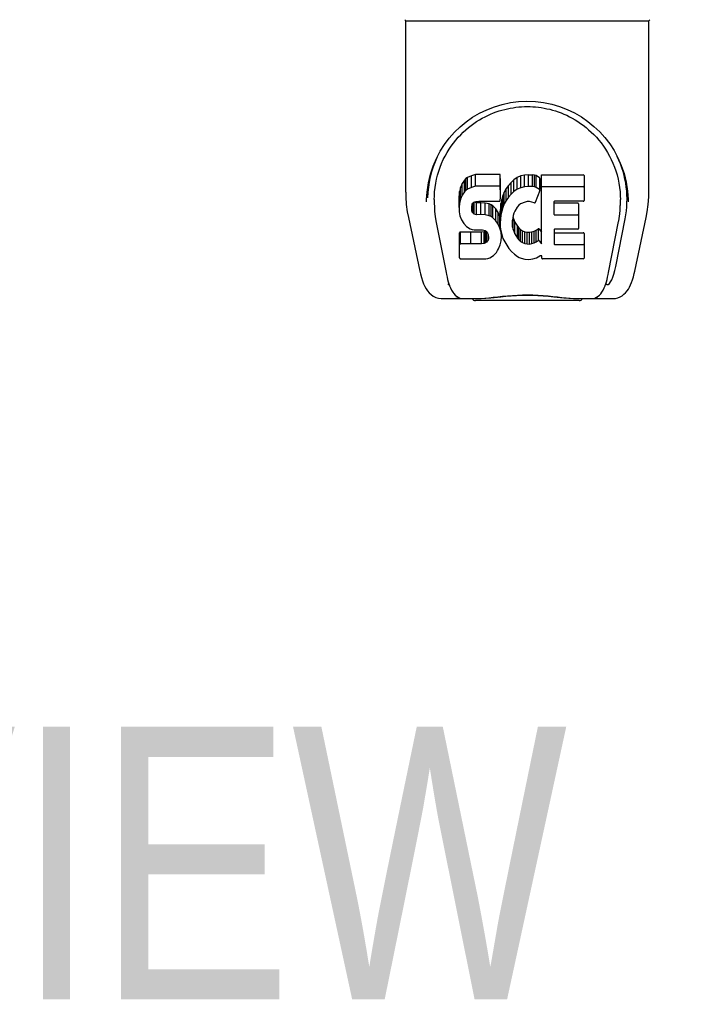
# Model space of a CAD drawing. Header units: inches. Extents: x 0 to 309, y 0 to 200.
# Tile 81 of 109: x 105.17 to 108.95, y 149.14 to 154.72. Entities that reach past the tile are written whole.
import ezdxf

# ---------------------------------------------------------------- set-up
doc = ezdxf.new("R2010")
doc.units = ezdxf.units.IN
doc.header["$LTSCALE"] = 17
doc.header["$MEASUREMENT"] = 0
doc.layers.get('0').update_dxf_attribs({"linetype": 'CONTINUOUS'})
doc.styles.get("Standard").update_dxf_attribs({"font": 'txt', "width": 0.8})

msp = doc.modelspace()

# ---------------------------------------------------------------- linework, layer by layer
at = {"color": 7, "linetype": 'Continuous'}
for p, q in [((107.3549, 154.7101), (108.7329, 154.7101)), ((107.3549, 153.7381), (107.3549, 154.7101)), ((108.7329, 153.7388), (108.7329, 154.7101)), ((107.6877, 153.8072), (107.674, 153.7876)), ((107.6962, 153.8152), (107.6877, 153.8072)), ((107.6877, 153.7404), (107.6877, 153.8072)), ((107.7058, 153.8217), (107.6962, 153.8152)), ((107.6962, 153.7484), (107.6962, 153.8152)), ((107.7274, 153.8315), (107.7058, 153.8217)), ((107.7058, 153.7549), (107.7058, 153.8217)), ((107.7508, 153.8388), (107.7274, 153.8315)), ((107.7274, 153.7647), (107.7274, 153.8315)), ((107.8904, 153.8388), (107.7508, 153.8388)), ((107.7508, 153.772), (107.7508, 153.8388)), ((107.8921, 153.796), (107.8904, 153.8388)), ((107.8904, 153.772), (107.8904, 153.8388)), ((107.9681, 153.8085), (107.9517, 153.7932)), ((107.9863, 153.8214), (107.9681, 153.8085)), ((107.9681, 153.7417), (107.9681, 153.8085)), ((108.0067, 153.8303), (107.9863, 153.8214)), ((107.9863, 153.7546), (107.9863, 153.8214)), ((108.0285, 153.8352), (108.0067, 153.8303)), ((108.0067, 153.7635), (108.0067, 153.8303)), ((108.0506, 153.8373), (108.0285, 153.8352)), ((108.0285, 153.7684), (108.0285, 153.8352)), ((108.0506, 153.8373), (108.0732, 153.837)), ((108.0506, 153.7705), (108.0506, 153.8373)), ((108.0843, 153.8353), (108.0732, 153.837)), ((108.0732, 153.7701), (108.0732, 153.837)), ((108.0948, 153.8319), (108.0843, 153.8353)), ((108.0843, 153.7684), (108.0843, 153.8353)), ((108.1135, 153.8198), (108.0948, 153.8319)), ((108.0948, 153.7651), (108.0948, 153.8319)), ((108.1135, 153.8198), (108.1135, 153.753)), ((108.1152, 153.8163), (108.1152, 153.753)), ((108.1237, 153.8368), (108.3605, 153.8368)), ((108.1237, 153.4448), (108.1237, 153.8368)), ((108.365, 153.8323), (108.365, 153.6911)), ((107.4802, 153.7693), (107.4791, 153.7061)), ((107.6647, 153.7651), (107.6596, 153.7417)), ((107.674, 153.7876), (107.6647, 153.7651)), ((107.6647, 153.6982), (107.6647, 153.7651)), ((107.674, 153.7208), (107.674, 153.7876)), ((107.7058, 153.7549), (107.6962, 153.7484)), ((107.7274, 153.7647), (107.7058, 153.7549)), ((107.7508, 153.772), (107.7274, 153.7647)), ((107.8904, 153.772), (107.7508, 153.772)), ((107.8921, 153.7292), (107.8904, 153.772)), ((107.8921, 153.7292), (107.8921, 153.796)), ((107.9241, 153.7583), (107.9133, 153.7388)), ((107.9371, 153.7765), (107.9241, 153.7583)), ((107.9241, 153.6915), (107.9241, 153.7583)), ((107.9517, 153.7932), (107.9371, 153.7765)), ((107.9371, 153.7097), (107.9371, 153.7765)), ((107.9517, 153.7264), (107.9517, 153.7932)), ((107.9863, 153.7546), (107.9681, 153.7417)), ((108.0067, 153.7635), (107.9863, 153.7546)), ((108.0285, 153.7684), (108.0067, 153.7635)), ((108.0506, 153.7705), (108.0285, 153.7684)), ((108.0732, 153.7701), (108.0506, 153.7705)), ((108.0843, 153.7684), (108.0732, 153.7701)), ((108.0948, 153.7651), (108.0843, 153.7684)), ((108.1135, 153.753), (108.0948, 153.7651)), ((108.1237, 153.77), (108.3605, 153.77)), ((108.6076, 153.7692), (108.6087, 153.7061)), ((107.473, 153.6836), (107.4732, 153.6961)), ((107.517, 153.6963), (107.517, 153.673)), ((107.6596, 153.7417), (107.6578, 153.718)), ((107.6578, 153.6512), (107.6578, 153.718)), ((107.6596, 153.6749), (107.6596, 153.7417)), ((107.6647, 153.6982), (107.6596, 153.6749)), ((107.674, 153.7208), (107.6647, 153.6982)), ((107.6877, 153.7404), (107.674, 153.7208)), ((107.6962, 153.7484), (107.6877, 153.7404)), ((107.89, 153.6926), (107.8912, 153.7054)), ((107.8912, 153.7054), (107.8921, 153.7292)), ((107.8987, 153.6967), (107.8946, 153.6748)), ((107.9048, 153.7182), (107.8987, 153.6967)), ((107.8987, 153.6299), (107.8987, 153.6967)), ((107.9133, 153.7388), (107.9048, 153.7182)), ((107.9048, 153.6513), (107.9048, 153.7182)), ((107.9133, 153.672), (107.9133, 153.7388)), ((107.9371, 153.7097), (107.9241, 153.6915)), ((107.9517, 153.7264), (107.9371, 153.7097)), ((107.9681, 153.7417), (107.9517, 153.7264)), ((108.1149, 153.7479), (108.0887, 153.6797)), ((107.473, 153.6836), (107.473, 153.6831)), ((107.6596, 153.6749), (107.6578, 153.6512)), ((107.6578, 153.6512), (107.6586, 153.6273)), ((107.7289, 153.6395), (107.7295, 153.6545)), ((107.7295, 153.6545), (107.7315, 153.6696)), ((107.7295, 153.6319), (107.7295, 153.6545)), ((107.7315, 153.6696), (107.7347, 153.6762)), ((107.7318, 153.6248), (107.7318, 153.6696)), ((107.7347, 153.6762), (107.7405, 153.6811)), ((107.7363, 153.6188), (107.7363, 153.6776)), ((107.7405, 153.6811), (107.7548, 153.6855)), ((107.7425, 153.6812), (107.742, 153.6816)), ((107.7569, 153.6772), (107.7425, 153.6812)), ((107.7425, 153.6144), (107.7425, 153.6812)), ((107.7548, 153.6855), (107.7697, 153.6867)), ((107.781, 153.678), (107.7569, 153.6772)), ((107.7569, 153.6103), (107.7569, 153.6772)), ((107.7697, 153.6867), (107.8826, 153.6867)), ((107.8049, 153.6767), (107.781, 153.678)), ((107.781, 153.6111), (107.781, 153.678)), ((107.8284, 153.6716), (107.8049, 153.6767)), ((107.8049, 153.6099), (107.8049, 153.6767)), ((107.8393, 153.6668), (107.8284, 153.6716)), ((107.8284, 153.6048), (107.8284, 153.6716)), ((107.8492, 153.6599), (107.8393, 153.6668)), ((107.8393, 153.6), (107.8393, 153.6668)), ((107.8664, 153.6431), (107.8492, 153.6599)), ((107.8492, 153.5931), (107.8492, 153.6599)), ((107.8795, 153.623), (107.8664, 153.6431)), ((107.8664, 153.5763), (107.8664, 153.6431)), ((107.8826, 153.6867), (107.8882, 153.6872)), ((107.8882, 153.6872), (107.89, 153.6926)), ((107.8946, 153.6748), (107.89, 153.6304)), ((107.8946, 153.608), (107.8946, 153.6748)), ((107.9048, 153.6513), (107.8987, 153.6299)), ((107.9133, 153.672), (107.9048, 153.6513)), ((107.9241, 153.6915), (107.9133, 153.672)), ((107.9871, 153.6537), (107.9729, 153.6305)), ((107.9953, 153.6641), (107.9871, 153.6537)), ((108.0061, 153.6716), (107.9953, 153.6641)), ((108.031, 153.6821), (108.0061, 153.6716)), ((108.0438, 153.6854), (108.031, 153.6821)), ((108.0571, 153.6852), (108.0438, 153.6854)), ((108.0703, 153.6821), (108.0571, 153.6852)), ((108.0827, 153.6772), (108.0703, 153.6821)), ((108.1938, 153.6821), (108.1938, 153.6147)), ((108.3605, 153.6866), (108.1983, 153.6866)), ((108.1983, 153.677), (108.3295, 153.677)), ((108.334, 153.6726), (108.334, 153.5326)), ((108.6148, 153.6831), (108.6148, 153.6836)), ((107.3701, 153.5952), (107.4351, 153.2899)), ((107.6586, 153.6273), (107.6625, 153.6038)), ((107.6625, 153.6038), (107.6708, 153.5816)), ((107.7295, 153.6319), (107.7289, 153.6395)), ((107.7318, 153.6248), (107.7295, 153.6319)), ((107.7363, 153.6188), (107.7318, 153.6248)), ((107.7425, 153.6144), (107.7363, 153.6188)), ((107.7569, 153.6103), (107.7425, 153.6144)), ((107.781, 153.6111), (107.7569, 153.6103)), ((107.8049, 153.6099), (107.781, 153.6111)), ((107.8284, 153.6048), (107.8049, 153.6099)), ((107.8393, 153.6), (107.8284, 153.6048)), ((107.8492, 153.5931), (107.8393, 153.6)), ((107.8664, 153.5763), (107.8492, 153.5931)), ((107.8889, 153.6009), (107.8795, 153.623)), ((107.8795, 153.5562), (107.8795, 153.623)), ((107.89, 153.597), (107.8889, 153.6009)), ((107.8889, 153.5341), (107.8889, 153.6009)), ((107.89, 153.5636), (107.89, 153.6304)), ((107.8946, 153.608), (107.89, 153.5636)), ((107.8987, 153.6299), (107.8946, 153.608)), ((107.9633, 153.6061), (107.9601, 153.5793)), ((107.9624, 153.5987), (107.9638, 153.5932)), ((107.9671, 153.6187), (107.9633, 153.6061)), ((107.9638, 153.5932), (107.974, 153.5683)), ((107.9638, 153.5263), (107.9638, 153.5932)), ((107.9729, 153.6305), (107.9671, 153.6187)), ((108.1983, 153.6102), (108.3295, 153.6102)), ((108.5456, 153.3178), (108.5984, 153.588)), ((108.6527, 153.2899), (108.7178, 153.5952)), ((107.5262, 153.5752), (107.5834, 153.2824)), ((107.6708, 153.5816), (107.6836, 153.5614)), ((107.6836, 153.5614), (107.7, 153.5441)), ((107.7, 153.5441), (107.7199, 153.5309)), ((107.7199, 153.5309), (107.731, 153.5268)), ((107.8795, 153.5562), (107.8664, 153.5763)), ((107.8889, 153.5341), (107.8795, 153.5562)), ((107.8951, 153.511), (107.8889, 153.5341)), ((107.89, 153.5636), (107.8909, 153.5414)), ((107.8909, 153.5414), (107.894, 153.5193)), ((107.9601, 153.5793), (107.9594, 153.5524)), ((107.9594, 153.5524), (107.9607, 153.5392)), ((107.9607, 153.5392), (107.9607, 153.5793)), ((107.9607, 153.5392), (107.9638, 153.5263)), ((107.974, 153.5683), (107.9873, 153.5452)), ((107.974, 153.5015), (107.974, 153.5683)), ((107.9873, 153.5452), (107.996, 153.5352)), ((107.9873, 153.4784), (107.9873, 153.5452)), ((107.996, 153.5352), (108.0061, 153.5263)), ((107.996, 153.4683), (107.996, 153.5352)), ((108.0943, 153.5227), (108.1054, 153.5302)), ((108.1054, 153.5302), (108.1054, 153.4634)), ((108.1118, 153.5291), (108.1237, 153.5116)), ((108.3295, 153.5282), (108.1995, 153.5282)), ((108.5044, 153.2824), (108.5611, 153.5722)), ((108.5611, 153.5723), (108.5618, 153.5761)), ((107.6603, 153.3654), (107.6603, 153.5071)), ((107.724, 153.5121), (107.6649, 153.5116)), ((107.6649, 153.4447), (107.6649, 153.5116)), ((107.7849, 153.5124), (107.724, 153.5121)), ((107.724, 153.4453), (107.724, 153.5121)), ((107.731, 153.5268), (107.7427, 153.5248)), ((107.7427, 153.5248), (107.7902, 153.5243)), ((107.8001, 153.5136), (107.7849, 153.5124)), ((107.7849, 153.4456), (107.7849, 153.5124)), ((107.7902, 153.5243), (107.7977, 153.5236)), ((107.7977, 153.5236), (107.8047, 153.5212)), ((107.8065, 153.517), (107.8001, 153.5136)), ((107.8001, 153.4468), (107.8001, 153.5136)), ((107.8047, 153.5212), (107.8107, 153.5166)), ((107.8082, 153.5186), (107.8065, 153.517)), ((107.8065, 153.4502), (107.8065, 153.517)), ((107.8107, 153.5166), (107.8157, 153.5106)), ((107.812, 153.4555), (107.812, 153.5151)), ((107.8157, 153.5106), (107.8222, 153.4971)), ((107.8213, 153.4675), (107.8213, 153.499)), ((107.8239, 153.4744), (107.8213, 153.4675)), ((107.8222, 153.4971), (107.8246, 153.4819)), ((107.8239, 153.4744), (107.8239, 153.4866)), ((107.8246, 153.4819), (107.8239, 153.4744)), ((107.894, 153.5193), (107.8986, 153.4974)), ((107.8977, 153.4871), (107.8951, 153.511)), ((107.896, 153.4631), (107.8977, 153.4871)), ((107.8977, 153.4871), (107.8977, 153.5017)), ((107.8986, 153.4974), (107.9056, 153.4764)), ((107.9056, 153.4764), (107.9269, 153.4371)), ((107.9638, 153.5263), (107.974, 153.5015)), ((107.974, 153.5015), (107.9873, 153.4784)), ((107.9873, 153.4784), (107.996, 153.4683)), ((108.0061, 153.5263), (108.0173, 153.5189)), ((108.0061, 153.4595), (108.0061, 153.5263)), ((108.0173, 153.5189), (108.0296, 153.5141)), ((108.0173, 153.4521), (108.0173, 153.5189)), ((108.0296, 153.5141), (108.0429, 153.5117)), ((108.0296, 153.4473), (108.0296, 153.5141)), ((108.0429, 153.5117), (108.0562, 153.5112)), ((108.0429, 153.4449), (108.0429, 153.5117)), ((108.0562, 153.5112), (108.0694, 153.5132)), ((108.0562, 153.4444), (108.0562, 153.5112)), ((108.0694, 153.5132), (108.0822, 153.5172)), ((108.0694, 153.4464), (108.0694, 153.5132)), ((108.0822, 153.5172), (108.0943, 153.5227)), ((108.0822, 153.4504), (108.0822, 153.5172)), ((108.0943, 153.4559), (108.0943, 153.5227)), ((108.195, 153.5237), (108.195, 153.4461)), ((108.1995, 153.5085), (108.3611, 153.5085)), ((108.3656, 153.504), (108.3656, 153.3651)), ((107.724, 153.4453), (107.6648, 153.4447)), ((107.7849, 153.4456), (107.724, 153.4453)), ((107.8001, 153.4468), (107.7849, 153.4456)), ((107.8065, 153.4502), (107.8001, 153.4468)), ((107.812, 153.4555), (107.8065, 153.4502)), ((107.8213, 153.4675), (107.812, 153.4555)), ((107.8758, 153.4068), (107.8812, 153.4176)), ((107.8812, 153.4176), (107.8898, 153.44)), ((107.8898, 153.44), (107.896, 153.4631)), ((107.9269, 153.4371), (107.9395, 153.4187)), ((107.9395, 153.4187), (107.9542, 153.402)), ((107.996, 153.4683), (108.0061, 153.4595)), ((108.0061, 153.4595), (108.0173, 153.4521)), ((108.0173, 153.4521), (108.0296, 153.4473)), ((108.0296, 153.4473), (108.0429, 153.4449)), ((108.0429, 153.4449), (108.0562, 153.4444)), ((108.0562, 153.4444), (108.0694, 153.4464)), ((108.0694, 153.4464), (108.0822, 153.4504)), ((108.0822, 153.4504), (108.0943, 153.4559)), ((108.0943, 153.4559), (108.1054, 153.4634)), ((108.1118, 153.4623), (108.1237, 153.4448)), ((108.1995, 153.4417), (108.3611, 153.4417)), ((107.8091, 153.3606), (107.8211, 153.3622)), ((107.8211, 153.3622), (107.8323, 153.3662)), ((107.8323, 153.3662), (107.8521, 153.38)), ((107.8521, 153.38), (107.8691, 153.3969)), ((107.8691, 153.3969), (107.8758, 153.4068)), ((107.9542, 153.402), (107.9707, 153.387)), ((107.9707, 153.387), (107.9884, 153.3733)), ((107.9884, 153.3733), (107.9981, 153.3682)), ((107.9981, 153.3682), (108.0087, 153.3645)), ((108.0087, 153.3645), (108.0304, 153.3589)), ((108.0746, 153.3595), (108.0958, 153.3662)), ((108.0958, 153.3662), (108.1148, 153.3779)), ((108.1148, 153.3779), (108.115, 153.378)), ((108.1255, 153.378), (108.115, 153.378)), ((108.1255, 153.3651), (108.1255, 153.378)), ((107.6651, 153.3606), (107.8091, 153.3606)), ((108.0304, 153.3589), (108.0524, 153.3564)), ((108.0524, 153.3564), (108.0746, 153.3595)), ((108.3611, 153.3606), (108.13, 153.3606)), ((107.601, 153.214), (107.5938, 153.214)), ((107.6032, 153.2078), (107.6029, 153.2085)), ((108.4846, 153.2078), (108.4849, 153.2085)), ((108.4849, 153.2085), (108.4883, 153.2183)), ((108.4941, 153.214), (108.4868, 153.214)), ((107.559, 153.1353), (107.7605, 153.1353)), ((107.6456, 153.1353), (107.6396, 153.1353)), ((107.6456, 153.1353), (107.6444, 153.1353)), ((108.3372, 153.1235), (107.7506, 153.1235)), ((108.3274, 153.1353), (108.5287, 153.1353)), ((108.4434, 153.1353), (108.4422, 153.1353))]:
    msp.add_line(p, q, dxfattribs=at)
for points in [[(107.4732, 153.6961), (107.4757, 153.7386), (107.4832, 153.7906), (107.4949, 153.8396), (107.5102, 153.8857), (107.5287, 153.9291), (107.5503, 153.9698), (107.5746, 154.0082), (107.6016, 154.0441), (107.6312, 154.0775), (107.6632, 154.1085), (107.6976, 154.1369), (107.7342, 154.1627), (107.7731, 154.1856), (107.8141, 154.2057), (107.8572, 154.2226), (107.9018, 154.236), (107.9478, 154.2458), (107.9946, 154.2518), (108.042, 154.2539), (108.0894, 154.2521), (108.1362, 154.2464), (108.1822, 154.237), (108.2268, 154.2239), (108.2699, 154.2073), (108.311, 154.1876), (108.3501, 154.1649), (108.3869, 154.1394), (108.4215, 154.1113), (108.4537, 154.0805), (108.4836, 154.0472), (108.5108, 154.0116), (108.5354, 153.9735), (108.5572, 153.933), (108.576, 153.8899), (108.5916, 153.8441), (108.6036, 153.7955), (108.6115, 153.7439), (108.6146, 153.6961)], [(107.517, 153.6963), (107.5174, 153.7163), (107.5188, 153.7406), (107.5214, 153.7647), (107.5251, 153.7886), (107.5299, 153.8121), (107.5356, 153.8352), (107.5424, 153.8579), (107.55, 153.88), (107.5586, 153.9016), (107.5681, 153.9226), (107.5783, 153.9429), (107.5892, 153.9625), (107.6008, 153.9814), (107.6129, 153.9995), (107.6256, 154.0168), (107.6389, 154.0333), (107.6525, 154.0491), (107.6665, 154.0641), (107.6809, 154.0783), (107.6956, 154.0917), (107.7106, 154.1044), (107.7258, 154.1164), (107.7412, 154.1277), (107.7568, 154.1382), (107.7726, 154.148), (107.7884, 154.1572), (107.8043, 154.1656), (107.8202, 154.1734), (107.8361, 154.1805), (107.852, 154.1871), (107.8679, 154.193), (107.8838, 154.1984), (107.8998, 154.2032), (107.9157, 154.2074), (107.9317, 154.2112), (107.9476, 154.2144), (107.9636, 154.2171), (107.9795, 154.2193), (107.9954, 154.221), (108.0113, 154.2223), (108.0272, 154.223), (108.0432, 154.2233), (108.0591, 154.2231), (108.075, 154.2224), (108.091, 154.2212), (108.1069, 154.2195), (108.1229, 154.2173), (108.1389, 154.2146), (108.1548, 154.2115), (108.1708, 154.2078), (108.1867, 154.2035), (108.2027, 154.1988), (108.2187, 154.1934), (108.2348, 154.1875), (108.2508, 154.181), (108.2668, 154.1738), (108.2828, 154.166), (108.2986, 154.1576), (108.3145, 154.1485), (108.3302, 154.1387), (108.3457, 154.1283), (108.3611, 154.1171), (108.3763, 154.1052), (108.3913, 154.0925), (108.4061, 154.079), (108.4206, 154.0648), (108.4348, 154.0497), (108.4485, 154.0339), (108.4618, 154.0172), (108.4746, 153.9999), (108.4869, 153.9817), (108.4985, 153.9628), (108.5094, 153.9432), (108.5196, 153.9229), (108.529, 153.902), (108.5376, 153.8805), (108.5453, 153.8583), (108.5521, 153.8356), (108.5579, 153.8125), (108.5626, 153.7889), (108.5663, 153.765), (108.5689, 153.7409), (108.5704, 153.7166), (108.5708, 153.6963)], [(107.3549, 153.7381), (107.3555, 153.7114), (107.3585, 153.6692), (107.3641, 153.6271), (107.3701, 153.5952)], [(108.5618, 153.5761), (108.5624, 153.5792), (108.5629, 153.5822), (108.5634, 153.5852), (108.5639, 153.5882), (108.5644, 153.5913), (108.5649, 153.5946), (108.5654, 153.598), (108.5659, 153.6015), (108.5664, 153.6051), (108.5669, 153.6087), (108.5673, 153.6125), (108.5678, 153.6164), (108.5682, 153.6203), (108.5686, 153.6244), (108.569, 153.6286), (108.5693, 153.6328), (108.5696, 153.6372), (108.5699, 153.6417), (108.5702, 153.6463), (108.5704, 153.651), (108.5706, 153.6558), (108.5707, 153.6607), (108.5708, 153.6657), (108.5708, 153.6708), (108.5708, 153.6963)], [(108.6146, 153.6961), (108.6147, 153.6886), (108.6148, 153.6836)], [(108.7178, 153.5952), (108.7236, 153.6263), (108.7293, 153.6686), (108.7323, 153.711), (108.7329, 153.7389)], [(107.517, 153.6731), (107.5172, 153.6568), (107.5189, 153.6286), (107.522, 153.6005), (107.5262, 153.5752)], [(107.6648, 153.5116), (107.6643, 153.5115), (107.6639, 153.5115), (107.6635, 153.5114), (107.663, 153.5112), (107.6626, 153.511), (107.6622, 153.5108), (107.6618, 153.5105), (107.6615, 153.5101), (107.6612, 153.5097), (107.6609, 153.5093), (107.6606, 153.5088), (107.6605, 153.5083), (107.6604, 153.5077), (107.6603, 153.5071)], [(107.6648, 153.4447), (107.6643, 153.4447), (107.6639, 153.4447), (107.6635, 153.4445), (107.663, 153.4444), (107.6626, 153.4442), (107.6622, 153.4439), (107.6618, 153.4436), (107.6615, 153.4433), (107.6612, 153.4429), (107.6609, 153.4425), (107.6606, 153.442), (107.6605, 153.4414), (107.6604, 153.4409), (107.6603, 153.4403)], [(107.4351, 153.2899), (107.4385, 153.275), (107.444, 153.2539), (107.4499, 153.2354), (107.4561, 153.219), (107.4628, 153.2042), (107.4702, 153.1908), (107.4784, 153.1786), (107.4879, 153.1674), (107.4988, 153.1573), (107.5112, 153.1487), (107.525, 153.1419), (107.5398, 153.1374), (107.5552, 153.1354), (107.559, 153.1353)], [(107.5834, 153.2824), (107.5858, 153.2708), (107.5889, 153.257), (107.5922, 153.2436), (107.5957, 153.2307), (107.5996, 153.2183), (107.6029, 153.2085)], [(108.4883, 153.2183), (108.4921, 153.2307), (108.4956, 153.2436), (108.4989, 153.257), (108.502, 153.2708), (108.5044, 153.2824)], [(108.5287, 153.1353), (108.5433, 153.1365), (108.5565, 153.1397), (108.5691, 153.1447), (108.5808, 153.1513), (108.5913, 153.1592), (108.6007, 153.1682), (108.609, 153.1781), (108.6164, 153.1887), (108.623, 153.2002), (108.6291, 153.2128), (108.6348, 153.2266), (108.6401, 153.2418), (108.6451, 153.2587), (108.65, 153.2777), (108.6527, 153.2899)], [(107.6032, 153.2078), (107.6085, 153.1953), (107.6147, 153.1828), (107.621, 153.1722), (107.6278, 153.163), (107.6351, 153.1548), (107.6432, 153.1479), (107.6522, 153.1422), (107.6619, 153.1381), (107.6719, 153.1358), (107.6797, 153.1353)], [(108.4081, 153.1353), (108.4159, 153.1358), (108.4259, 153.1381), (108.4356, 153.1422), (108.4446, 153.1479), (108.4526, 153.1548), (108.46, 153.1629), (108.4667, 153.1721), (108.4731, 153.1828), (108.4793, 153.1953), (108.4846, 153.2078)], [(107.7605, 153.1353), (107.781, 153.1358), (107.803, 153.1373), (107.8264, 153.1396), (107.851, 153.1422), (107.8769, 153.1451), (107.9036, 153.148), (107.931, 153.1507), (107.9592, 153.153), (107.9881, 153.1547), (108.0174, 153.1558), (108.0465, 153.1561), (108.0756, 153.1557), (108.1047, 153.1545), (108.1334, 153.1527), (108.1611, 153.1503), (108.1881, 153.1476), (108.2143, 153.1448), (108.2394, 153.1419), (108.2633, 153.1394), (108.286, 153.1372), (108.3074, 153.1358), (108.3274, 153.1353)], [(107.7605, 153.1353), (107.7826, 153.1358), (107.8092, 153.1375), (107.8366, 153.14), (107.8937, 153.1457)], [(107.8937, 153.1457), (107.9228, 153.1485), (107.9523, 153.1508), (107.9825, 153.1527), (108.013, 153.1538), (108.0434, 153.1542), (108.0738, 153.1539), (108.1043, 153.1527), (108.1345, 153.1509), (108.1643, 153.1485), (108.1936, 153.1458), (108.2508, 153.14)], [(108.2508, 153.14), (108.2783, 153.1375), (108.305, 153.1358), (108.3274, 153.1353)]]:
    msp.add_lwpolyline(points, dxfattribs=at)
for centre, start, end in [((107.3631, 154.7298), 225, 262.5), ((108.7247, 154.7298), 277.5, 315), ((107.7506, 153.1432), 203.607, 270), ((108.3372, 153.1432), 270, 336.393)]:
    msp.add_arc(centre, 0.0197, start, end, dxfattribs=at)
for centre, major_axis, ratio, start_param, end_param in [((108.0439, 153.6963), (0, 0.565), 0.999848, 1.129542, 1.553352), ((108.0439, 153.6963), (0, 0.565), 0.999848, 4.519536, 5.157611), ((108.1107, 153.8163), (0, 0.00448), 1, -1.566905, -0.665444), ((108.3605, 153.8323), (0.00448, 0), 1, 0, 1.570796), ((108.1107, 153.7495), (0, 0.00448), 1, -1.566955, -0.665444), ((108.3605, 153.7655), (0.00448, 0), 1, 0, 1.570796), ((108.1107, 153.7495), (0.00448, 0), 1, -0.366491, 0.003842), ((108.0845, 153.6813), (0, 0.00448), 1, -3.557718, -1.937287), ((108.1983, 153.6821), (0.00448, 0), 1, 1.570796, 3.141593), ((108.1983, 153.6815), (0.00448, 0), 1, -2.747552, -2.072978), ((108.1983, 153.6815), (0, 0.00448), 1, -3.643774, -3.141593), ((108.3295, 153.6726), (0.00448, 0), 1, 0, 1.570796), ((108.3605, 153.6911), (0.00448, 0), 1, -1.570796, 0), ((108.1983, 153.6147), (0.00448, 0), 1, -3.141593, -1.570796), ((108.3295, 153.6058), (0.00448, 0), 1, 0, 1.570796), ((108.1081, 153.5266), (0, 0.00448), 1, -0.975826, 0.651783), ((108.1995, 153.5237), (0.00448, 0), 1, 1.570796, 3.141593), ((108.3295, 153.5326), (0.00448, 0), 1, -1.570796, 0), ((108.1995, 153.5129), (0.00448, 0), 1, -3.141593, -1.570796), ((108.3611, 153.504), (0.00448, 0), 1, 0, 1.570796), ((108.1081, 153.4598), (0, 0.00448), 1, -0.975826, 0.651783), ((108.1995, 153.4461), (0.00448, 0), 1, -3.141593, -1.570796), ((108.3611, 153.4372), (0.00448, 0), 1, 0, 1.570796), ((107.6651, 153.3654), (0.00483, 0), 1, -3.141593, -1.570796), ((108.13, 153.3651), (0.00448, 0), 1, -3.141593, -1.570796), ((108.3611, 153.3651), (0.00448, 0), 1, -1.570796, 0), ((108.4877, 153.5683), (-0.0066, 0.3543), 0.213027, -3.145575, -2.360177)]:
    msp.add_ellipse(centre, major_axis=major_axis, ratio=ratio, start_param=start_param, end_param=end_param, dxfattribs=at)

# ---------------------------------------------------------------- texts
at = {"color": 2, "linetype": 'Continuous', "insert": (104.2283, 150.7079), "char_height": 1.54545, "width": 9.890909, "attachment_point": 2, "line_spacing_factor": 0.9}
msp.add_mtext('TOP VIEW', dxfattribs=at)

doc.saveas('drawing.dxf')
